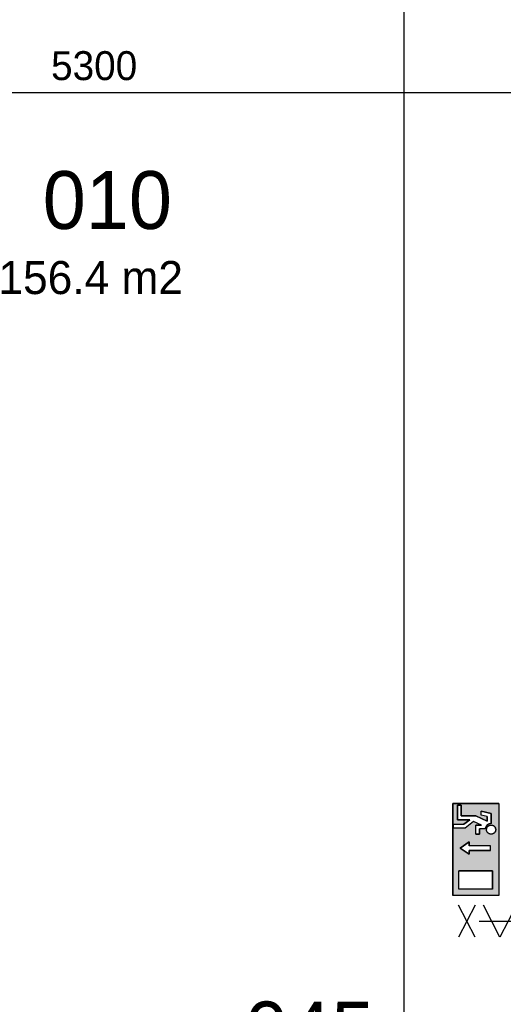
# Model space of a CAD drawing. Extents: x -1826 to 147704, y -44576 to 60962.
# Tile 4 of 75: x 83891 to 86813, y -21215 to -15260. Entities that reach past the tile are written whole.
import ezdxf

# ---------------------------------------------------------------- set-up
doc = ezdxf.new("R2010")
doc.units = 0
doc.header["$MEASUREMENT"] = 0
doc.header["$PDMODE"] = 35
doc.header["$PDSIZE"] = -0.5
doc.layers.get('0').update_dxf_attribs({"linetype": 'CONTINUOUS'})
doc.layers.get('DEFPOINTS').update_dxf_attribs({"linetype": 'CONTINUOUS'})
for name, color, linetype in [('AM$1A---_MAATVOERING', 252, 'CONTINUOUS'), ('Brandweer', 252, 'CONTINUOUS'), ('LAYER01', 252, 'CONTINUOUS'), ('M2', 252, 'CONTINUOUS')]:
    doc.layers.add(name, color=color, linetype=linetype)
doc.styles.add('B-01', font='b-gbp')
doc.dimstyles.new('BBA_STAND', dxfattribs={"dimtxt": 175, "dimasz": 1, "dimexe": 1, "dimexo": 0.001, "dimgap": 75, "dimtad": 1, "dimdec": 0, "dimzin": 0, "dimdsep": 46, "dimtxsty": 'B-01', "dimblk": 'NONE', "dimblk1": 'PIJL1', "dimblk2": 'NONE', "dimcen": 1, "dimse1": 1, "dimse2": 1, "dimclrd": 256, "dimclre": 256, "dimclrt": 256, "dimadec": 4, "dimazin": 0, "dimtfac": 1, "dimtdec": 0, "dimtmove": 0, "dimatfit": 2, "dimldrblk": 'PIJL1', "dimfxl": 1, "dimtfillclr": 256, "dimtolj": 1, "dimtzin": 0, "dimarcsym": 0})

# ---------------------------------------------------------------- blocks, each defined once
blk = doc.blocks.new('*D175')
at = {"layer": 'AM$1A---_MAATVOERING', "lineweight": -2, "transparency": 16777216}
blk.add_line((86211.3, -13616), (86211.3, -16166), dxfattribs=at)
at = {"layer": 'DEFPOINTS', "color": 0, "transparency": 16777216}
for p in [(86613.7, -13616), (86211.3, -16166), (86211.3, -16166)]:
    blk.add_point(p, dxfattribs=at)
at = {"layer": 'AM$1A---_MAATVOERING', "transparency": 16777216, "insert": (86048.8, -14891), "char_height": 175, "attachment_point": 5, "rotation": 90, "style": 'B-01'}
blk.add_mtext('\\A1;2550', dxfattribs=at)
blk = doc.blocks.new('_None')
blk = doc.blocks.new('PIJL1')
at = {"color": 1, "linetype": 'ByBlock'}
blk.add_line((0, 82.6), (0, -82.6), dxfattribs=at)
blk.add_solid([(-100, 16.7), (-100, -16.7), (0, 0)], dxfattribs=at)
blk = doc.blocks.new('*D176')
at = {"layer": 'AM$1A---_MAATVOERING', "lineweight": -2, "transparency": 16777216}
blk.add_line((86211.3, -16166), (86211.3, -27016), dxfattribs=at)
at = {"layer": 'DEFPOINTS', "color": 0, "transparency": 16777216}
for p in [(86211.3, -16166), (86211.3, -27016), (86443.3, -27016)]:
    blk.add_point(p, dxfattribs=at)
at = {"layer": 'AM$1A---_MAATVOERING', "transparency": 16777216, "insert": (86048.8, -21591), "char_height": 175, "attachment_point": 5, "rotation": 90, "style": 'B-01'}
blk.add_mtext('\\A1;10850', dxfattribs=at)
blk = doc.blocks.new('*D179')
at = {"layer": 'AM$1A---_MAATVOERING', "lineweight": -2, "transparency": 16777216}
blk.add_line((86990.7, -15701.5), (81690.7, -15701.5), dxfattribs=at)
at = {"layer": 'DEFPOINTS', "color": 0, "transparency": 16777216}
for p in [(81690.7, -15605.5), (81690.7, -15701.5), (86990.7, -16166)]:
    blk.add_point(p, dxfattribs=at)
at = {"layer": 'AM$1A---_MAATVOERING', "transparency": 16777216, "insert": (84340.7, -15539), "char_height": 175, "attachment_point": 5, "style": 'B-01'}
blk.add_mtext('\\A1;5300', dxfattribs=at)

msp = doc.modelspace()

# ---------------------------------------------------------------- hatches: boundary and pattern name
at = {"layer": 'Brandweer'}
h = msp.add_hatch(color=256, dxfattribs=at)
h.paths.add_polyline_path([(86785.9, -20001.6), (86508.4, -20001.6), (86508.4, -20556.4), (86785.9, -20556.4)])
h.paths.add_polyline_path([(86607.3, -20284.5), (86607.3, -20307.6), (86551.8, -20270.6), (86607.3, -20233.6), (86607.3, -20256.8), (86736.7, -20256.8), (86736.7, -20284.5)], flags=16)
h.paths.add_polyline_path([(86748.9, -20408.5), (86748.9, -20519.4), (86545.4, -20519.4), (86545.4, -20408.5)], flags=16)
h.paths.add_polyline_path([(86670.3, -20186.5), (86647.2, -20186.5), (86647.2, -20131), (86680.8, -20131), (86633.7, -20109.6), (86582.4, -20149.5), (86513.1, -20149.5), (86513.1, -20126.4), (86574.5, -20126.4), (86610.1, -20098.7), (86536.2, -20098.7), (86536.2, -20010.8), (86559.3, -20010.8), (86559.3, -20075.5), (86648.1, -20075.5), (86716.5, -20106.7), (86716.5, -20079.7), (86679.5, -20070.5), (86679.5, -20046.6), (86739.6, -20061.7), (86739.6, -20122.7), (86733.2, -20123.3), (86732.8, -20123.3), (86723.2, -20126.6), (86722.8, -20126.8), (86717.7, -20130.1), (86717.2, -20130.5), (86713.7, -20133.7), (86713.4, -20133.9), (86709, -20139.7), (86708.7, -20140.3), (86707.3, -20143.2), (86704.1, -20152.2), (86704.1, -20152.5), (86704, -20152.9), (86703.9, -20153.3), (86703.9, -20153.7), (86703.8, -20154.2), (86670.3, -20154.2)], flags=16)
h.paths.add_polyline_path([(86760.7, -20137.7), (86764.9, -20147.4), (86765.2, -20147.9), (86765, -20147.5), (86769.4, -20158.8), (86761.4, -20179.3), (86753.2, -20183), (86742.6, -20188.4), (86721.9, -20182.6), (86710.5, -20164.6), (86714.2, -20143.5), (86731.3, -20130.1), (86741, -20131.1), (86752.3, -20131.9), (86759.8, -20139.7), (86765.4, -20145), (86765.4, -20145), (86768.9, -20164.9), (86763.7, -20172.7), (86757.1, -20183), (86749.8, -20184.7), (86736.7, -20188.4), (86717.6, -20178.7), (86713.7, -20168.5), (86712.9, -20166.8), (86712.9, -20166.9), (86712.4, -20164.1), (86712.4, -20164), (86712.4, -20164.1), (86712.4, -20164.1), (86710.5, -20153), (86716.2, -20143.9), (86717.8, -20141), (86717.5, -20141.5), (86728.3, -20131.3), (86750.3, -20130.8), (86757.4, -20137.5), (86766.2, -20145.1), (86766.7, -20151.3), (86768.5, -20166), (86756.1, -20183.5), (86735.3, -20188.2), (86726.3, -20183.1), (86725.7, -20182.8), (86725.9, -20182.9), (86715.8, -20176.5), (86709.9, -20155.4), (86714.4, -20147.1), (86719.7, -20136.7), (86729.3, -20133), (86729.7, -20132.8), (86729.6, -20132.9), (86741.1, -20129.1)], flags=16)

# ---------------------------------------------------------------- linework, layer by layer
for p, q in [((86508.4, -20001.6, 2600), (86508.4, -20556.4, 2600)), ((86785.9, -20001.6, 2600), (86508.4, -20001.6, 2600)), ((86536.2, -20010.8, 2600), (86536.2, -20098.7, 2600)), ((86559.3, -20010.8, 2600), (86536.2, -20010.8, 2600)), ((86559.3, -20075.5, 2600), (86559.3, -20010.8, 2600)), ((86785.9, -20001.6, 2600), (86785.9, -20556.4, 2600)), ((86679.5, -20070.5, 2600), (86679.5, -20046.6, 2600)), ((86739.6, -20061.7, 2600), (86679.5, -20046.6, 2600)), ((86716.5, -20079.7, 2600), (86679.5, -20070.5, 2600)), ((86739.6, -20122.7, 2600), (86739.6, -20061.7, 2600)), ((86513.1, -20149.5, 2600), (86513.1, -20126.4, 2600)), ((86513.1, -20126.4, 2600), (86574.5, -20126.4, 2600)), ((86536.2, -20098.7, 2600), (86610.1, -20098.7, 2600)), ((86648.1, -20075.5, 2600), (86559.3, -20075.5, 2600)), ((86610.1, -20098.7, 2600), (86574.5, -20126.4, 2600)), ((86633.8, -20109.5, 2600), (86582.4, -20149.5, 2600)), ((86680.8, -20131, 2600), (86633.7, -20109.6, 2600)), ((86716.5, -20106.7, 2600), (86648.1, -20075.5, 2600)), ((86716.5, -20079.7, 2600), (86716.5, -20106.7, 2600)), ((86582.4, -20149.5, 2600), (86513.1, -20149.5, 2600)), ((86647.2, -20186.5, 2600), (86647.2, -20131, 2600)), ((86680.8, -20131, 2600), (86647.2, -20131, 2600)), ((86647.2, -20186.5, 2600), (86670.3, -20186.5, 2600)), ((86703.8, -20154.2, 2600), (86670.3, -20154.2, 2600)), ((86670.3, -20186.5, 2600), (86670.3, -20154.2, 2600)), ((86551.8, -20270.6, 2600), (86607.3, -20233.6, 2600)), ((86607.3, -20233.6, 2600), (86607.3, -20256.8, 2600)), ((86607.3, -20307.6, 2600), (86551.8, -20270.6, 2600)), ((86736.7, -20256.8, 2600), (86607.3, -20256.8, 2600)), ((86607.3, -20284.5, 2600), (86607.3, -20307.6, 2600)), ((86736.7, -20284.5, 2600), (86607.3, -20284.5, 2600)), ((86748.9, -20408.5, 2600), (86545.4, -20408.5, 2600)), ((86545.4, -20519.4, 2600), (86545.4, -20408.5, 2600)), ((86748.9, -20519.4, 2600), (86748.9, -20408.5, 2600)), ((86748.9, -20519.4, 2600), (86545.4, -20519.4, 2600)), ((86785.9, -20556.4, 2600), (86508.4, -20556.4, 2600))]:
    msp.add_line(p, q, dxfattribs=at)
at = {"layer": 'Brandweer', "elevation": 2600}
for points in [[(86508.4, -20001.6), (86785.9, -20001.6), (86785.9, -20556.4), (86508.4, -20556.4), (86508.4, -20001.6)], [(86536.2, -20010.8), (86559.3, -20010.8), (86559.3, -20075.5), (86648.1, -20075.5), (86716.5, -20106.7), (86716.5, -20079.7), (86679.5, -20070.5), (86679.5, -20046.6), (86739.6, -20061.7), (86739.6, -20122.7), (86733.8, -20123.1), (86731.3, -20123.6), (86728.8, -20124.3), (86726, -20125.3), (86722.5, -20127), (86719.8, -20128.6), (86718, -20129.9), (86715.6, -20131.8), (86713.7, -20133.6), (86711.3, -20136.4), (86709.3, -20139.2), (86707.6, -20142.2), (86706.2, -20145.1), (86704.8, -20149.2), (86704.1, -20152.2), (86703.5, -20154.2), (86670.3, -20154.2), (86670.3, -20186.5), (86647.2, -20186.5), (86647.2, -20131), (86680.8, -20131), (86633.7, -20109.6), (86582.4, -20149.5), (86513.1, -20149.5), (86513.1, -20126.4), (86574.5, -20126.4), (86610.1, -20098.7), (86536.2, -20098.7), (86536.2, -20010.8)], [(86739.6, -20122.7), (86739.2, -20122.7), (86738.8, -20122.7), (86738.4, -20122.7), (86738, -20122.7), (86737.6, -20122.7), (86737.2, -20122.7), (86736.8, -20122.8), (86736.4, -20122.8), (86736, -20122.8), (86735.6, -20122.9), (86735.2, -20122.9), (86734.8, -20123), (86734.4, -20123), (86734, -20123.1), (86733.6, -20123.2), (86733.2, -20123.2), (86732.8, -20123.3), (86732.4, -20123.4), (86732, -20123.5), (86731.6, -20123.6), (86731.2, -20123.7), (86730.8, -20123.8), (86730.4, -20123.9), (86730, -20124), (86729.6, -20124.1), (86729.2, -20124.2), (86728.8, -20124.3), (86728.4, -20124.4), (86728, -20124.6), (86727.7, -20124.7), (86727.3, -20124.8), (86726.9, -20125), (86726.5, -20125.1), (86726.1, -20125.3), (86725.8, -20125.4), (86725.4, -20125.6), (86725, -20125.8), (86724.6, -20125.9), (86724.3, -20126.1), (86723.9, -20126.3), (86723.5, -20126.4), (86723.2, -20126.6), (86722.8, -20126.8), (86722.5, -20127), (86722.1, -20127.2), (86721.7, -20127.4), (86721.4, -20127.6), (86721, -20127.8), (86720.7, -20128), (86720.3, -20128.2), (86720, -20128.5), (86719.7, -20128.7), (86719.3, -20128.9), (86719, -20129.1), (86718.7, -20129.4), (86718.3, -20129.6), (86718, -20129.9), (86717.7, -20130.1), (86717.4, -20130.4), (86717, -20130.6), (86716.7, -20130.9), (86716.4, -20131.1), (86716.1, -20131.4), (86715.8, -20131.7), (86715.5, -20131.9), (86715.2, -20132.2), (86714.9, -20132.5), (86714.6, -20132.8), (86714.3, -20133), (86714, -20133.3), (86713.7, -20133.6), (86713.4, -20133.9), (86713.2, -20134.2), (86712.9, -20134.5), (86712.6, -20134.8), (86712.4, -20135.1), (86712.1, -20135.4), (86711.8, -20135.7), (86711.6, -20136), (86711.3, -20136.4), (86711.1, -20136.7), (86710.8, -20137), (86710.6, -20137.3), (86710.3, -20137.7), (86710.1, -20138), (86709.9, -20138.3), (86709.6, -20138.7), (86709.4, -20139), (86709.2, -20139.4), (86709, -20139.7), (86708.8, -20140), (86708.6, -20140.4), (86708.3, -20140.7), (86708.1, -20141.1), (86707.9, -20141.5), (86707.8, -20141.8), (86707.6, -20142.2), (86707.4, -20142.5), (86707.2, -20142.9), (86707, -20143.3), (86706.9, -20143.6), (86706.7, -20144), (86706.5, -20144.4), (86706.4, -20144.8), (86706.2, -20145.1), (86706.1, -20145.5), (86705.9, -20145.9), (86705.8, -20146.3), (86705.6, -20146.6), (86705.5, -20147), (86705.4, -20147.4), (86705.2, -20147.8), (86705.1, -20148.2), (86705, -20148.6), (86704.9, -20149), (86704.8, -20149.4), (86704.7, -20149.8), (86704.6, -20150.2), (86704.5, -20150.5), (86704.4, -20150.9), (86704.3, -20151.3), (86704.2, -20151.7), (86704.1, -20152.1), (86704.1, -20152.5), (86704, -20152.9), (86703.9, -20153.3), (86703.9, -20153.7), (86703.8, -20154.2)], [(86759.3, -20178.4), (86758.3, -20179.3), (86757.2, -20180.2), (86756.2, -20181.1), (86755.1, -20181.8), (86753.9, -20182.6), (86752.7, -20183.2), (86751.5, -20183.9), (86750.3, -20184.4), (86749, -20184.9), (86747.7, -20185.3), (86746.4, -20185.7), (86745, -20186), (86743.7, -20186.2), (86742.4, -20186.4), (86741, -20186.5), (86739.6, -20186.5), (86738.3, -20186.5), (86736.9, -20186.4), (86735.6, -20186.2), (86734.2, -20186), (86732.9, -20185.7), (86731.6, -20185.3), (86730.3, -20184.9), (86729, -20184.4), (86727.8, -20183.9), (86726.6, -20183.2), (86725.4, -20182.6), (86724.2, -20181.8), (86723.1, -20181.1), (86722, -20180.2), (86721, -20179.3), (86720, -20178.4), (86719.1, -20177.4), (86718.2, -20176.4), (86717.4, -20175.3), (86716.6, -20174.2), (86715.8, -20173), (86715.2, -20171.9), (86714.6, -20170.6), (86714, -20169.4), (86713.5, -20168.1), (86713.1, -20166.8), (86712.7, -20165.5), (86712.4, -20164.2), (86712.2, -20162.8), (86712, -20161.5), (86711.9, -20160.1), (86711.9, -20158.8), (86711.9, -20157.4), (86712, -20156.1), (86712.2, -20154.7), (86712.4, -20153.4), (86712.7, -20152), (86713.1, -20150.7), (86713.5, -20149.4), (86714, -20148.2), (86714.6, -20146.9), (86715.2, -20145.7), (86715.8, -20144.5), (86716.6, -20143.4), (86717.4, -20142.2), (86718.2, -20141.2), (86719.1, -20140.1), (86720, -20139.2), (86721, -20138.2), (86722, -20137.3), (86723.1, -20136.5), (86724.2, -20135.7), (86725.4, -20135), (86726.6, -20134.3), (86727.8, -20133.7), (86729, -20133.1), (86730.3, -20132.7), (86731.6, -20132.2), (86732.9, -20131.9), (86734.2, -20131.6), (86735.6, -20131.3), (86736.9, -20131.2), (86738.3, -20131.1), (86739.6, -20131), (86741, -20131.1), (86742.4, -20131.2), (86743.7, -20131.3), (86745, -20131.6), (86746.4, -20131.9), (86747.7, -20132.2), (86749, -20132.7), (86750.3, -20133.1), (86751.5, -20133.7), (86752.7, -20134.3), (86753.9, -20135), (86755.1, -20135.7), (86756.2, -20136.5), (86757.2, -20137.3), (86758.3, -20138.2), (86759.3, -20139.2), (86760.2, -20140.1), (86761.1, -20141.2), (86761.9, -20142.2), (86762.7, -20143.4), (86763.4, -20144.5), (86764.1, -20145.7), (86764.7, -20146.9), (86765.3, -20148.2), (86765.8, -20149.4), (86766.2, -20150.7), (86766.6, -20152), (86766.9, -20153.4), (86767.1, -20154.7), (86767.3, -20156.1), (86767.4, -20157.4), (86767.4, -20158.8), (86767.4, -20160.1), (86767.3, -20161.5), (86767.1, -20162.8), (86766.9, -20164.2), (86766.6, -20165.5), (86766.2, -20166.8), (86765.8, -20168.1), (86765.3, -20169.4), (86764.7, -20170.6), (86764.1, -20171.9), (86763.4, -20173), (86762.7, -20174.2), (86761.9, -20175.3), (86761.1, -20176.4), (86760.2, -20177.4), (86759.3, -20178.4)], [(86743.7, -20131.3), (86748.3, -20132.4), (86753.5, -20134.7), (86757.4, -20137.4), (86759.9, -20139.8), (86762.8, -20143.5), (86765, -20147.4), (86766.8, -20153.1), (86767.3, -20160.4), (86766.2, -20166.7), (86764.7, -20170.8), (86763.5, -20172.9), (86761.8, -20175.5), (86760, -20177.6), (86756.6, -20180.7), (86753, -20183.1), (86748.7, -20185), (86743, -20186.3), (86738.8, -20186.5), (86735.2, -20186.2), (86729.6, -20184.6), (86726.1, -20183), (86721.8, -20180), (86717.6, -20175.7), (86715.7, -20172.8), (86713.6, -20168.4), (86712.4, -20164.1), (86711.9, -20157.4), (86712.9, -20151.3), (86714.5, -20147.1), (86716.3, -20143.8), (86718.7, -20140.6), (86722.1, -20137.3), (86726, -20134.6), (86729.3, -20133), (86733.6, -20131.7), (86736.4, -20131.2), (86741, -20131.1), (86743.7, -20131.3)], [(86736.7, -20284.5), (86736.7, -20256.8), (86607.3, -20256.8), (86607.3, -20233.6), (86551.8, -20270.6), (86607.3, -20307.6), (86607.3, -20284.5), (86736.7, -20284.5)], [(86545.4, -20408.5), (86748.9, -20408.5), (86748.9, -20519.4), (86545.4, -20519.4), (86545.4, -20408.5)]]:
    msp.add_lwpolyline(points, dxfattribs=at)
msp.add_lwpolyline([(86739.6, -20122.7), (86733, -20123.3), (86723, -20126.7), (86717.5, -20130.2), (86713.6, -20133.8), (86708.9, -20139.9), (86705.8, -20146.3), (86704.3, -20151.1), (86703.5, -20154.2), (86670.3, -20154.2), (86670.3, -20186.5), (86647.2, -20186.5), (86647.2, -20131), (86680.8, -20131), (86633.7, -20109.6), (86582.4, -20149.5), (86513.1, -20149.5), (86513.1, -20126.4), (86574.5, -20126.4), (86610.1, -20098.7), (86536.2, -20098.7), (86536.2, -20010.8), (86559.3, -20010.8), (86559.3, -20075.5), (86648.1, -20075.5), (86716.5, -20106.7), (86716.5, -20079.7), (86679.5, -20070.5), (86679.5, -20046.6), (86739.6, -20061.7)], close=True, dxfattribs=at)
at = {"layer": 'Brandweer'}
for points in [[(86643.2, -20810), (86543.2, -20616.5)], [(86643.2, -20616.5), (86543.2, -20810)], [(87387.2, -20810), (87288.2, -20616.5), (87189.2, -20810), (87090.2, -20616.5), (86991.2, -20810), (86892.2, -20616.5), (86793.2, -20810), (86694.2, -20616.5)], [(86668.2, -20713), (87413.2, -20713)], [(86668.2, -20713), (87413.2, -20713)]]:
    msp.add_lwpolyline(points, dxfattribs=at)

# ---------------------------------------------------------------- texts
at = {"layer": 'LAYER01', "style": 'B-01'}
for s, p in [('010', (84030.1, -16525.7)), ('045', (85252.4, -21549))]:
    msp.add_text(s, height=350, rotation=0, dxfattribs=at).set_placement(p)
at = {"layer": 'M2', "insert": (83762.3, -16719.5), "char_height": 200, "width": 1805, "attachment_point": 1, "rotation": 360, "style": 'B-01'}
msp.add_mtext('156.4 m2', dxfattribs=at)

# ---------------------------------------------------------------- dimensions: what is measured, and where the dimension line sits
at = {"layer": 'AM$1A---_MAATVOERING'}
for base, p1, p2, angle, picture, middle in [((86211.3, -16166), (86613.7, -13616), (86211.3, -16166), 270, '*D175', (86048.8, -14891)), ((81690.7, -15701.5), (86990.7, -16166), (81690.7, -15605.5), 360, '*D179', (84340.7, -15539)), ((86211.3, -27016), (86211.3, -16166), (86443.3, -27016), 270, '*D176', (86048.8, -21591))]:
    dim = msp.add_linear_dim(base=base, p1=p1, p2=p2, angle=angle, dimstyle='BBA_STAND', override={"dimtmove": 1}, dxfattribs=at)
    dim.commit()
    dim.dimension.update_dxf_attribs({"geometry": picture, "text_midpoint": middle})

doc.saveas('drawing.dxf')
